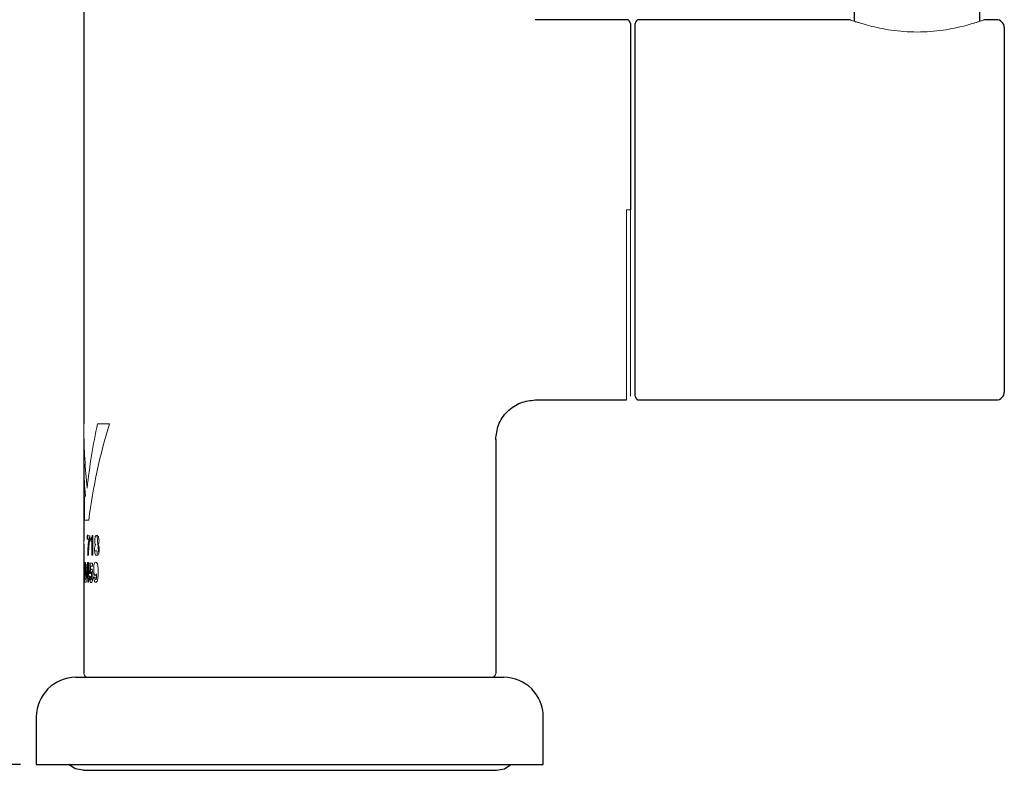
# Model space of a CAD drawing. Header units: millimetres. Extents: x 7 to 298, y -38 to 414.
# Tile 2 of 9: x 50 to 112, y -12 to 35. Entities that reach past the tile are written whole.
import ezdxf

# ---------------------------------------------------------------- set-up
doc = ezdxf.new("R2010")
doc.units = ezdxf.units.MM
doc.layers.add('DRAWINGS', color=7, linetype='Continuous')
doc.styles.add('SLDTEXTSTYLE0', font='TXT', dxfattribs={"width": 0.75})
doc.dimstyles.new('SLDDIMSTYLE0', dxfattribs={"dimtxt": 3.5, "dimasz": 3.302, "dimexe": 0, "dimexo": 0.0625, "dimgap": 0.875, "dimtad": 0, "dimtih": 1, "dimtoh": 1, "dimdec": 0, "dimrnd": 1e-09, "dimzin": 12, "dimdsep": 46, "dimtxsty": 'SLDTEXTSTYLE0', "dimsah": 1, "dimcen": 0.09, "dimadec": 0, "dimazin": 3, "dimtfac": 1, "dimtdec": 0, "dimtofl": 0, "dimtmove": 0, "dimatfit": 3, "dimfxl": 1, "dimfrac": 2, "dimtolj": 1, "dimtzin": 12, "dimarcsym": 0})

# ---------------------------------------------------------------- blocks, each defined once
blk = doc.blocks.new('_D')
at = {"layer": 'DRAWINGS'}
for p, q in [((66.213, 222.805), (10.213, 222.805)), ((11.213, 222.805), (11.213, 93.524)), ((11.213, -11.545), (11.213, 87.967)), ((50.213, -11.545), (10.213, -11.545))]:
    blk.add_line(p, q, dxfattribs=at)
for points in [[(11.213, 222.805), (10.705, 219.503), (11.721, 219.503)], [(11.213, -11.545), (11.721, -8.243), (10.705, -8.243)]]:
    blk.add_solid(points, dxfattribs=at)
at = {"layer": 'DRAWINGS', "insert": (7.334, 92.479), "char_height": 3.5, "attachment_point": 1, "style": 'SLDTEXTSTYLE0'}
blk.add_mtext('234', dxfattribs=at)

msp = doc.modelspace()

# ---------------------------------------------------------------- linework, layer by layer
at = {"color": 7, "linetype": 'Continuous', "lineweight": 25}
for p, q in [((102.863, 35.352), (102.863, 57.955)), ((110.763, 35.352), (110.763, 57.955)), ((54.213, 50.705), (54.213, 9.953)), ((88.463, 35.455), (82.706, 35.455)), ((102.563, 35.455), (89.263, 35.455)), ((111.813, 35.455), (111.063, 35.455)), ((88.713, 35.205), (88.713, 23.455)), ((89.013, 23.455), (89.013, 35.205)), ((112.313, 34.955), (112.313, 23.455)), ((89.013, 11.705), (89.013, 23.455)), ((112.313, 23.455), (112.313, 11.955)), ((82.706, 11.455), (88.463, 11.455)), ((89.263, 11.455), (111.813, 11.455)), ((80.213, 8.955), (80.213, -5.795)), ((54.213, 7.418), (54.213, 2.662)), ((54.213, 1.851), (54.213, -5.795)), ((53.713, -6.045), (80.71, -6.045)), ((51.213, -8.545), (51.213, -11.545)), ((83.213, -11.545), (83.213, -8.545)), ((51.213, -11.545), (83.21, -11.545)), ((83.21, -11.545), (83.213, -11.545)), ((54.168, -11.915), (80.258, -11.915))]:
    msp.add_line(p, q, dxfattribs=at)
at = {"color": 144, "linetype": 'Continuous', "lineweight": 18}
for p, q in [((88.463, 11.455), (88.463, 23.455)), ((88.463, 23.455), (88.713, 23.455)), ((88.713, 23.455), (88.713, 11.705)), ((54.213, 9.948), (54.213, 9.955)), ((54.213, 9.955), (54.213, 9.953)), ((55.079, 9.955), (55.835, 9.955)), ((54.214, 9.604), (54.214, 7.182)), ((54.213, 7.418), (54.213, 7.419)), ((54.252, 3.869), (54.252, 5.394)), ((54.252, 5.394), (54.326, 5.394)), ((54.527, 3.869), (54.252, 3.869)), ((54.213, 2.494), (54.213, 2.062)), ((54.215, 2.918), (54.215, 2.73)), ((54.215, 2.73), (54.215, 2.694)), ((54.226, 2.583), (54.223, 2.714)), ((54.235, 2.574), (54.223, 2.574)), ((54.235, 2.609), (54.235, 2.574)), ((54.427, 2.669), (54.427, 2.885)), ((54.427, 2.885), (54.591, 2.885)), ((54.534, 2.669), (54.427, 2.669)), ((54.455, 2.669), (54.438, 2.945)), ((54.559, 2.609), (54.559, 2.574)), ((54.591, 2.885), (54.591, 2.693)), ((54.645, 2.546), (54.645, 2.71)), ((54.645, 2.71), (54.651, 2.71)), ((54.713, 2.546), (54.645, 2.546)), ((54.713, 1.672), (54.713, 2.546)), ((54.732, 2.91), (54.787, 2.91)), ((54.787, 2.91), (54.787, 1.672)), ((54.213, 2.011), (54.213, 2.062)), ((54.213, 2.062), (54.213, 2.062)), ((54.231, 1.878), (54.215, 1.878)), ((54.463, 1.89), (54.478, 1.648)), ((54.511, 1.771), (54.482, 2.228)), ((54.772, 2.062), (54.698, 2.062)), ((54.772, 2.011), (54.772, 2.062)), ((54.923, 1.936), (55.042, 1.936)), ((54.961, 2.328), (54.961, 2.331)), ((55.099, 2.331), (55.099, 2.328)), ((54.507, 1.672), (54.452, 1.672)), ((54.787, 1.672), (54.713, 1.672)), ((54.261, 0.786), (54.261, 0.834)), ((54.284, 0.786), (54.261, 0.786)), ((54.421, 0.211), (54.421, 0.899)), ((54.45, 1.192), (54.503, 1.192)), ((54.503, 1.192), (54.503, 0.407)), ((54.587, 1.167), (54.763, 1.167)), ((54.611, 0.495), (54.611, 1.167)), ((54.628, 0.69), (54.629, 0.69)), ((54.763, 0.972), (54.635, 0.972)), ((54.763, 1.167), (54.763, 0.972)), ((54.29, 0.15), (54.35, 0.15)), ((54.35, 0.15), (54.35, -0.045)), ((54.377, 0.211), (54.377, 0.418)), ((54.455, 0.211), (54.377, 0.211)), ((54.381, 0.465), (54.381, 0.211)), ((54.455, -0.045), (54.455, 0.211)), ((54.455, 0.144), (54.464, -0.045)), ((54.484, 0.322), (54.483, 0.322)), ((54.503, 0.407), (54.529, 0.407)), ((54.529, 0.211), (54.503, 0.211)), ((54.503, 0.211), (54.503, -0.045)), ((54.517, 0.211), (54.527, 0.407)), ((54.529, 0.407), (54.529, 0.211)), ((54.571, 0.307), (54.632, 0.307)), ((54.571, 0.274), (54.571, 0.307)), ((54.633, 0.495), (54.576, 0.495)), ((54.611, -0.017), (54.611, 0.307)), ((54.843, 0.267), (54.923, 0.267)), ((55.019, 0.493), (55.017, 0.493)), ((55.019, 0.433), (55.019, 0.493)), ((54.35, -0.045), (54.261, -0.045)), ((54.503, -0.045), (54.455, -0.045))]:
    msp.add_line(p, q, dxfattribs=at)
at = {"color": 144, "linetype": 'Continuous', "lineweight": 18, "flags": 128}
for points in [[(54.576, 0.495), (54.583, 0.871), (54.587, 1.167)], [(54.635, 0.972), (54.631, 0.814), (54.628, 0.69)]]:
    msp.add_lwpolyline(points, dxfattribs=at)
at = {"color": 7, "linetype": 'Continuous', "lineweight": 25, "flags": 128}
for points in [[(54.168, -11.915), (53.666, -11.816), (53.255, -11.545)], [(80.258, -11.915), (80.759, -11.816), (81.17, -11.545)]]:
    msp.add_lwpolyline(points, dxfattribs=at)
at = {"color": 7, "linetype": 'Continuous', "lineweight": 25}
for centre, radius, start, end in [((88.463, 35.205), 0.25, 0, 90), ((89.263, 35.205), 0.25, 90, 180), ((111.813, 34.955), 0.5, 0, 90), ((111.813, 11.955), 0.5, 270, 0), ((89.263, 11.705), 0.25, 180, 270), ((53.713, -8.545), 2.5, 90, 180), ((80.713, -8.545), 2.5, 0, 90)]:
    msp.add_arc(centre, radius, start, end, dxfattribs=at)
at = {"color": 144, "linetype": 'Continuous', "lineweight": 18}
for centre, start, end in [((54.463, -5.795), 180, 270), ((79.963, -5.795), 270, 0)]:
    msp.add_arc(centre, 0.25, start, end, dxfattribs=at)
for points, knots in [([(111.063, 35.455), (111.062, 35.454), (111.061, 35.454), (111.051, 35.45), (111.034, 35.444), (111.011, 35.436), (110.966, 35.421), (110.884, 35.392), (110.742, 35.344), (110.563, 35.286), (110.277, 35.198), (109.836, 35.072), (109.194, 34.92), (108.458, 34.788), (107.655, 34.698), (106.813, 34.666), (105.972, 34.698), (105.167, 34.788), (104.431, 34.92), (103.789, 35.072), (103.348, 35.198), (103.062, 35.286), (102.883, 35.345), (102.741, 35.392), (102.65, 35.424), (102.597, 35.442), (102.568, 35.453), (102.565, 35.454), (102.563, 35.455)], [0, 0, 0, 0, 0.0125068, 0.0249924, 0.0374764, 0.0499783, 0.0625175, 0.0938064, 0.1252141, 0.1563656, 0.1876211, 0.2502373, 0.312693, 0.3750663, 0.4376218, 0.499839, 0.5624719, 0.6248892, 0.6874099, 0.7500543, 0.8123407, 0.843738, 0.8750377, 0.9062608, 0.9373738, 0.9582854, 0.9791305, 1, 1, 1, 1]), ([(54.213, 2.662), (54.213, 2.685), (54.213, 2.729), (54.213, 2.789), (54.213, 2.84), (54.214, 2.893), (54.215, 2.937), (54.217, 2.942), (54.218, 2.945)], [0, 0, 0, 0, 0.13393, 0.258463, 0.378698, 0.500276, 0.732411, 1, 1, 1, 1]), ([(54.219, 2.76), (54.217, 2.76), (54.216, 2.75), (54.215, 2.695), (54.215, 2.654), (54.215, 2.614)], [0, 0, 0, 0, 0.5, 0.5, 1, 1, 1, 1]), ([(54.215, 2.614), (54.215, 2.576), (54.215, 2.536), (54.216, 2.478), (54.217, 2.46), (54.218, 2.445)], [0, 0, 0, 0, 0.5, 0.5, 1, 1, 1, 1]), ([(54.218, 2.945), (54.22, 2.945), (54.221, 2.94), (54.225, 2.917), (54.227, 2.898), (54.231, 2.839), (54.233, 2.798), (54.235, 2.708), (54.235, 2.658), (54.235, 2.609)], [0, 0, 0, 0, 0.25, 0.25, 0.5, 0.5, 0.75, 0.75, 1, 1, 1, 1]), ([(54.223, 2.574), (54.223, 2.618), (54.223, 2.663), (54.222, 2.721), (54.221, 2.737), (54.22, 2.756), (54.219, 2.76), (54.219, 2.76)], [0, 0, 0, 0, 0.5, 0.5, 0.75, 0.75, 1, 1, 1, 1]), ([(54.452, 1.672), (54.454, 1.718), (54.456, 1.808), (54.462, 1.941), (54.469, 2.071), (54.481, 2.241), (54.5, 2.447), (54.523, 2.595), (54.534, 2.669)], [0, 0, 0, 0, 0.12741, 0.25302, 0.37728, 0.500654, 0.753287, 1, 1, 1, 1]), ([(54.591, 2.693), (54.586, 2.665), (54.576, 2.607), (54.564, 2.515), (54.552, 2.418), (54.542, 2.314), (54.529, 2.158), (54.515, 1.944), (54.509, 1.763), (54.507, 1.672)], [0, 0, 0, 0, 0.094517, 0.19146, 0.291202, 0.394085, 0.50042, 0.748863, 1, 1, 1, 1]), ([(54.591, 2.871), (54.587, 2.864), (54.574, 2.838), (54.562, 2.738), (54.56, 2.652), (54.559, 2.609)], [0, 0, 0, 0, 0.162234, 0.578906, 1, 1, 1, 1]), ([(54.651, 2.71), (54.668, 2.71), (54.686, 2.719), (54.709, 2.767), (54.716, 2.79), (54.727, 2.845), (54.73, 2.877), (54.732, 2.91)], [0, 0, 0, 0, 0.5, 0.5, 0.75, 0.75, 1, 1, 1, 1]), ([(54.678, 2.732), (54.681, 2.726), (54.688, 2.712), (54.692, 2.666), (54.693, 2.632), (54.693, 2.614)], [0, 0, 0, 0, 0.237402, 0.614058, 1, 1, 1, 1]), ([(54.766, 2.578), (54.766, 2.638), (54.764, 2.733), (54.746, 2.799), (54.739, 2.823)], [0, 0, 0, 0, 0.631762, 1, 1, 1, 1]), ([(54.899, 2.569), (54.899, 2.618), (54.901, 2.668), (54.912, 2.761), (54.921, 2.803), (54.946, 2.864), (54.962, 2.883), (54.994, 2.906), (55.011, 2.91), (55.028, 2.91)], [0, 0, 0, 0, 0.25, 0.25, 0.5, 0.5, 0.75, 0.75, 1, 1, 1, 1]), ([(54.961, 2.331), (54.943, 2.344), (54.927, 2.373), (54.905, 2.459), (54.899, 2.514), (54.899, 2.569)], [0, 0, 0, 0, 0.5, 0.5, 1, 1, 1, 1]), ([(55.028, 2.91), (55.045, 2.91), (55.063, 2.906), (55.097, 2.883), (55.115, 2.864), (55.143, 2.803), (55.154, 2.762), (55.167, 2.669), (55.17, 2.619), (55.17, 2.569)], [0, 0, 0, 0, 0.25, 0.25, 0.5, 0.5, 0.75, 0.75, 1, 1, 1, 1]), ([(55.154, 1.798), (55.133, 1.989), (55.094, 2.363), (55.056, 2.737), (55.038, 2.92)], [0, 0, 0, 0, 0.509181, 1, 1, 1, 1]), ([(55.17, 2.569), (55.17, 2.513), (55.163, 2.459), (55.137, 2.372), (55.118, 2.344), (55.099, 2.331)], [0, 0, 0, 0, 0.5, 0.5, 1, 1, 1, 1]), ([(54.238, 2.031), (54.238, 1.975), (54.237, 1.92), (54.235, 1.816), (54.233, 1.769), (54.229, 1.701), (54.226, 1.679), (54.222, 1.653), (54.22, 1.648), (54.218, 1.648)], [0, 0, 0, 0, 0.25, 0.25, 0.5, 0.5, 0.75, 0.75, 1, 1, 1, 1]), ([(54.219, 2.433), (54.22, 2.373), (54.222, 2.188), (54.228, 2.003), (54.231, 1.878)], [0, 0, 0, 0, 0.324303, 1, 1, 1, 1]), ([(54.225, 2.361), (54.227, 2.345), (54.23, 2.314), (54.235, 2.242), (54.237, 2.159), (54.238, 2.087), (54.238, 2.05), (54.238, 2.031)], [0, 0, 0, 0, 0.251562, 0.499532, 0.748535, 0.865056, 1, 1, 1, 1]), ([(54.713, 1.684), (54.725, 1.702), (54.75, 1.739), (54.769, 1.873), (54.771, 1.965), (54.772, 2.011)], [0, 0, 0, 0, 0.341008, 0.669511, 1, 1, 1, 1]), ([(54.888, 2.022), (54.889, 2.047), (54.889, 2.094), (54.895, 2.161), (54.906, 2.232), (54.924, 2.284), (54.944, 2.315), (54.955, 2.324), (54.961, 2.328)], [0, 0, 0, 0, 0.1806057, 0.345232, 0.5002438, 0.7484445, 0.8737348, 1, 1, 1, 1]), ([(55.028, 1.648), (55.009, 1.648), (54.991, 1.653), (54.957, 1.678), (54.94, 1.7), (54.913, 1.768), (54.903, 1.814), (54.891, 1.914), (54.888, 1.968), (54.888, 2.022)], [0, 0, 0, 0, 0.25, 0.25, 0.5, 0.5, 0.75, 0.75, 1, 1, 1, 1]), ([(55.182, 2.022), (55.182, 1.968), (55.179, 1.915), (55.165, 1.814), (55.153, 1.769), (55.122, 1.701), (55.103, 1.679), (55.066, 1.653), (55.047, 1.648), (55.028, 1.648)], [0, 0, 0, 0, 0.25, 0.25, 0.5, 0.5, 0.75, 0.75, 1, 1, 1, 1]), ([(55.099, 2.328), (55.105, 2.324), (55.117, 2.316), (55.14, 2.284), (55.164, 2.225), (55.18, 2.128), (55.181, 2.058), (55.182, 2.022)], [0, 0, 0, 0, 0.126361, 0.251459, 0.499479, 0.735633, 1, 1, 1, 1]), ([(54.218, 1.648), (54.216, 1.648), (54.214, 1.656), (54.213, 1.703), (54.213, 1.725), (54.213, 1.781), (54.213, 1.815), (54.213, 1.851)], [0, 0, 0, 0, 0.5, 0.5, 0.75, 0.75, 1, 1, 1, 1]), ([(54.213, 1.02), (54.213, 1.017), (54.213, 0.956), (54.213, 0.802), (54.213, 0.661), (54.213, 0.591)], [0, 0, 0, 0, 0.018922, 0.509328, 1, 1, 1, 1]), ([(54.214, 0.531), (54.214, 0.602), (54.214, 0.711), (54.214, 0.852), (54.214, 0.958), (54.215, 1.054), (54.217, 1.133), (54.219, 1.179), (54.223, 1.195), (54.228, 1.191), (54.233, 1.167), (54.239, 1.108), (54.243, 1.018), (54.245, 0.915), (54.246, 0.811), (54.247, 0.701), (54.247, 0.629), (54.247, 0.591)], [0, 0, 0, 0, 0.124135, 0.191894, 0.248592, 0.314787, 0.373615, 0.432038, 0.498388, 0.565771, 0.623267, 0.684401, 0.748815, 0.805533, 0.874533, 0.932395, 1, 1, 1, 1]), ([(54.237, 0.531), (54.237, 0.602), (54.237, 0.711), (54.236, 0.852), (54.235, 0.958), (54.233, 1.054), (54.229, 1.12), (54.227, 1.155), (54.225, 1.167), (54.225, 1.172)], [0, 0, 0, 0, 0.287173, 0.443913, 0.57509, 0.728217, 0.86433, 0.930734, 1, 1, 1, 1]), ([(54.261, 0.834), (54.261, 0.884), (54.262, 0.935), (54.265, 1.03), (54.267, 1.075), (54.274, 1.14), (54.279, 1.162), (54.289, 1.187), (54.295, 1.192), (54.3, 1.192)], [0, 0, 0, 0, 0.25, 0.25, 0.5, 0.5, 0.75, 0.75, 1, 1, 1, 1]), ([(54.3, 1.028), (54.297, 1.028), (54.294, 1.023), (54.289, 0.993), (54.287, 0.969), (54.285, 0.893), (54.285, 0.84), (54.284, 0.786)], [0, 0, 0, 0, 0.25, 0.25, 0.5, 0.5, 1, 1, 1, 1]), ([(54.299, 0.591), (54.304, 0.627), (54.309, 0.666), (54.314, 0.764), (54.315, 0.82), (54.315, 0.874)], [0, 0, 0, 0, 0.5, 0.5, 1, 1, 1, 1]), ([(54.3, 1.192), (54.306, 1.192), (54.312, 1.188), (54.323, 1.164), (54.329, 1.144), (54.339, 1.082), (54.343, 1.041), (54.348, 0.952), (54.349, 0.903), (54.349, 0.855)], [0, 0, 0, 0, 0.25, 0.25, 0.5, 0.5, 0.75, 0.75, 1, 1, 1, 1]), ([(54.315, 0.874), (54.315, 0.912), (54.314, 0.95), (54.309, 1.013), (54.304, 1.028), (54.3, 1.028)], [0, 0, 0, 0, 0.5, 0.5, 1, 1, 1, 1]), ([(54.349, 0.855), (54.349, 0.778), (54.347, 0.702), (54.337, 0.569), (54.33, 0.512), (54.322, 0.461)], [0, 0, 0, 0, 0.5, 0.5, 1, 1, 1, 1]), ([(54.423, 0.919), (54.43, 0.744), (54.44, 0.508), (54.45, 0.272), (54.453, 0.211)], [0, 0, 0, 0, 0.744223, 1, 1, 1, 1]), ([(54.483, 0.322), (54.476, 0.486), (54.464, 0.771), (54.453, 1.057), (54.448, 1.177)], [0, 0, 0, 0, 0.575982, 1, 1, 1, 1]), ([(54.503, 0.761), (54.502, 0.744), (54.496, 0.597), (54.489, 0.451), (54.484, 0.322)], [0, 0, 0, 0, 0.11782, 1, 1, 1, 1]), ([(54.629, 0.69), (54.636, 0.726), (54.646, 0.751), (54.667, 0.779), (54.679, 0.783), (54.69, 0.783)], [0, 0, 0, 0, 0.5, 0.5, 1, 1, 1, 1]), ([(54.69, 0.783), (54.703, 0.783), (54.717, 0.775), (54.741, 0.735), (54.752, 0.703), (54.767, 0.622), (54.772, 0.577), (54.778, 0.483), (54.779, 0.436), (54.779, 0.388)], [0, 0, 0, 0, 0.25, 0.25, 0.5, 0.5, 0.75, 0.75, 1, 1, 1, 1]), ([(54.833, 0.774), (54.833, 0.833), (54.835, 0.891), (54.844, 1.004), (54.852, 1.058), (54.877, 1.144), (54.893, 1.175), (54.93, 1.21), (54.949, 1.216), (54.969, 1.216)], [0, 0, 0, 0, 0.25, 0.25, 0.5, 0.5, 0.75, 0.75, 1, 1, 1, 1]), ([(54.934, 0.388), (54.918, 0.388), (54.903, 0.394), (54.875, 0.432), (54.863, 0.462), (54.846, 0.54), (54.841, 0.585), (54.834, 0.679), (54.833, 0.726), (54.833, 0.774)], [0, 0, 0, 0, 0.25, 0.25, 0.5, 0.5, 0.75, 0.75, 1, 1, 1, 1]), ([(55.115, 0.638), (55.115, 0.559), (55.115, 0.436), (55.107, 0.279), (55.095, 0.165), (55.073, 0.066), (55.04, -0.005), (55, -0.04), (54.974, -0.044), (54.959, -0.045)], [0, 0, 0, 0, 0.2505312, 0.3875621, 0.5005973, 0.6254937, 0.7496938, 0.8652053, 1, 1, 1, 1]), ([(54.969, 1.216), (54.992, 1.216), (55.016, 1.207), (55.059, 1.15), (55.078, 1.099), (55.101, 0.978), (55.107, 0.91), (55.114, 0.775), (55.115, 0.706), (55.115, 0.638)], [0, 0, 0, 0, 0.25, 0.25, 0.5, 0.5, 0.75, 0.75, 1, 1, 1, 1]), ([(54.213, 0.591), (54.213, 0.444), (54.213, 0.277), (54.213, 0.133), (54.213, 0.116)], [0, 0, 0, 0, 0.8831384, 1, 1, 1, 1]), ([(54.247, 0.591), (54.247, 0.519), (54.247, 0.409), (54.245, 0.268), (54.244, 0.161), (54.241, 0.066), (54.236, -0.012), (54.231, -0.058), (54.225, -0.073), (54.221, -0.069), (54.218, -0.044), (54.216, 0.016), (54.215, 0.106), (54.214, 0.209), (54.214, 0.312), (54.214, 0.422), (54.214, 0.493), (54.214, 0.531)], [0, 0, 0, 0, 0.125007, 0.193267, 0.250283, 0.316277, 0.375109, 0.433525, 0.50002, 0.567832, 0.625362, 0.686035, 0.750306, 0.806679, 0.875158, 0.932761, 1, 1, 1, 1]), ([(54.222, -0.065), (54.222, -0.065), (54.223, -0.064), (54.227, -0.042), (54.231, 0.016), (54.235, 0.14), (54.237, 0.319), (54.237, 0.46), (54.237, 0.531)], [0, 0, 0, 0, 0.027921, 0.15744, 0.294033, 0.438729, 0.719018, 1, 1, 1, 1]), ([(54.261, -0.045), (54.261, -0.018), (54.262, 0.036), (54.263, 0.114), (54.265, 0.188), (54.269, 0.277), (54.276, 0.384), (54.284, 0.457), (54.288, 0.496)], [0, 0, 0, 0, 0.130772, 0.25647, 0.379016, 0.500484, 0.728342, 1, 1, 1, 1]), ([(54.305, 0.332), (54.302, 0.307), (54.299, 0.279), (54.294, 0.219), (54.291, 0.187), (54.29, 0.15)], [0, 0, 0, 0, 0.5, 0.5, 1, 1, 1, 1]), ([(54.665, -0.07), (54.652, -0.07), (54.64, -0.065), (54.616, -0.041), (54.605, -0.021), (54.587, 0.043), (54.581, 0.085), (54.573, 0.176), (54.571, 0.225), (54.571, 0.274)], [0, 0, 0, 0, 0.25, 0.25, 0.5, 0.5, 0.75, 0.75, 1, 1, 1, 1]), ([(54.632, 0.307), (54.632, 0.262), (54.632, 0.217), (54.639, 0.155), (54.643, 0.135), (54.652, 0.11), (54.658, 0.105), (54.664, 0.105)], [0, 0, 0, 0, 0.5, 0.5, 0.75, 0.75, 1, 1, 1, 1]), ([(54.665, 0.608), (54.657, 0.608), (54.648, 0.6), (54.637, 0.557), (54.634, 0.526), (54.633, 0.495)], [0, 0, 0, 0, 0.5, 0.5, 1, 1, 1, 1]), ([(54.664, 0.105), (54.671, 0.105), (54.678, 0.111), (54.691, 0.14), (54.695, 0.163), (54.704, 0.237), (54.705, 0.292), (54.705, 0.346)], [0, 0, 0, 0, 0.25, 0.25, 0.5, 0.5, 1, 1, 1, 1]), ([(54.705, 0.346), (54.705, 0.404), (54.705, 0.464), (54.698, 0.548), (54.694, 0.575), (54.68, 0.605), (54.672, 0.608), (54.665, 0.608)], [0, 0, 0, 0, 0.5, 0.5, 0.75, 0.75, 1, 1, 1, 1]), ([(54.779, 0.388), (54.779, 0.328), (54.778, 0.269), (54.77, 0.153), (54.764, 0.095), (54.742, 0.004), (54.727, -0.028), (54.696, -0.064), (54.68, -0.07), (54.665, -0.07)], [0, 0, 0, 0, 0.25, 0.25, 0.5, 0.5, 0.75, 0.75, 1, 1, 1, 1]), ([(54.959, -0.045), (54.944, -0.045), (54.929, -0.041), (54.901, -0.02), (54.887, -0.002), (54.864, 0.054), (54.856, 0.091), (54.845, 0.175), (54.843, 0.221), (54.843, 0.267)], [0, 0, 0, 0, 0.25, 0.25, 0.5, 0.5, 0.75, 0.75, 1, 1, 1, 1]), ([(54.923, 0.267), (54.923, 0.23), (54.924, 0.192), (54.934, 0.146), (54.939, 0.135), (54.951, 0.121), (54.957, 0.119), (54.963, 0.119)], [0, 0, 0, 0, 0.5, 0.5, 0.75, 0.75, 1, 1, 1, 1]), ([(55.017, 0.493), (55.008, 0.454), (54.994, 0.428), (54.965, 0.395), (54.949, 0.388), (54.934, 0.388)], [0, 0, 0, 0, 0.5, 0.5, 1, 1, 1, 1]), ([(54.963, 0.119), (54.974, 0.119), (54.986, 0.127), (55.004, 0.171), (55.009, 0.203), (55.018, 0.3), (55.019, 0.367), (55.019, 0.433)], [0, 0, 0, 0, 0.25, 0.25, 0.5, 0.5, 1, 1, 1, 1])]:
    msp.add_open_spline(points, degree=3, knots=knots, dxfattribs=at)
at = {"color": 7, "linetype": 'Continuous', "lineweight": 25}
msp.add_open_spline([(80.213, 8.955), (80.246, 9.269), (80.298, 9.753), (80.609, 10.335), (80.932, 10.735), (81.332, 11.058), (81.914, 11.37), (82.398, 11.421), (82.713, 11.455)], degree=3, knots=[0, 0, 0, 0, 0.239456, 0.36836, 0.5, 0.631639, 0.760543, 1, 1, 1, 1], dxfattribs=at)
at = {"color": 144, "linetype": 'Continuous', "lineweight": 18}
for points in [[(54.213, 9.953), (54.213, 9.837), (54.213, 9.721), (54.214, 9.605)], [(54.424, 5.898), (54.569, 7.279), (54.789, 8.643), (55.079, 9.955)], [(55.835, 9.955), (55.24, 8.056), (54.795, 5.986), (54.527, 3.869)], [(54.214, 9.605), (54.225, 8.364), (54.296, 7.119), (54.424, 5.898)], [(54.214, 7.182), (54.213, 7.261), (54.213, 7.339), (54.213, 7.418)], [(54.326, 5.394), (54.259, 5.987), (54.222, 6.584), (54.214, 7.182)], [(54.213, 2.578), (54.213, 2.606), (54.213, 2.634), (54.213, 2.662)], [(54.213, 2.494), (54.213, 2.522), (54.213, 2.55), (54.213, 2.578)], [(54.213, 1.851), (54.213, 1.902), (54.213, 1.957), (54.213, 2.011)], [(54.218, 2.445), (54.22, 2.417), (54.222, 2.389), (54.225, 2.361)], [(55.042, 1.936), (55.049, 1.848), (55.057, 1.76), (55.064, 1.672)], [(54.377, 0.418), (54.399, 0.676), (54.423, 0.935), (54.45, 1.192)], [(54.288, 0.496), (54.291, 0.528), (54.295, 0.559), (54.299, 0.591)], [(54.322, 0.461), (54.316, 0.418), (54.31, 0.375), (54.305, 0.332)]]:
    msp.add_open_spline(points, degree=3, dxfattribs=at)

# ---------------------------------------------------------------- dimensions: what is measured, and where the dimension line sits
at = {"layer": 'DRAWINGS'}
dim = msp.add_linear_dim(base=(11.213, -11.545), p1=(67.213, 222.805), p2=(51.213, -11.545), angle=90, dimstyle='SLDDIMSTYLE0', dxfattribs=at)
dim.commit()
dim.dimension.update_dxf_attribs({"geometry": '_D', "text_midpoint": (11.213, 90.745), "dimtype": 160})

doc.saveas('drawing.dxf')
